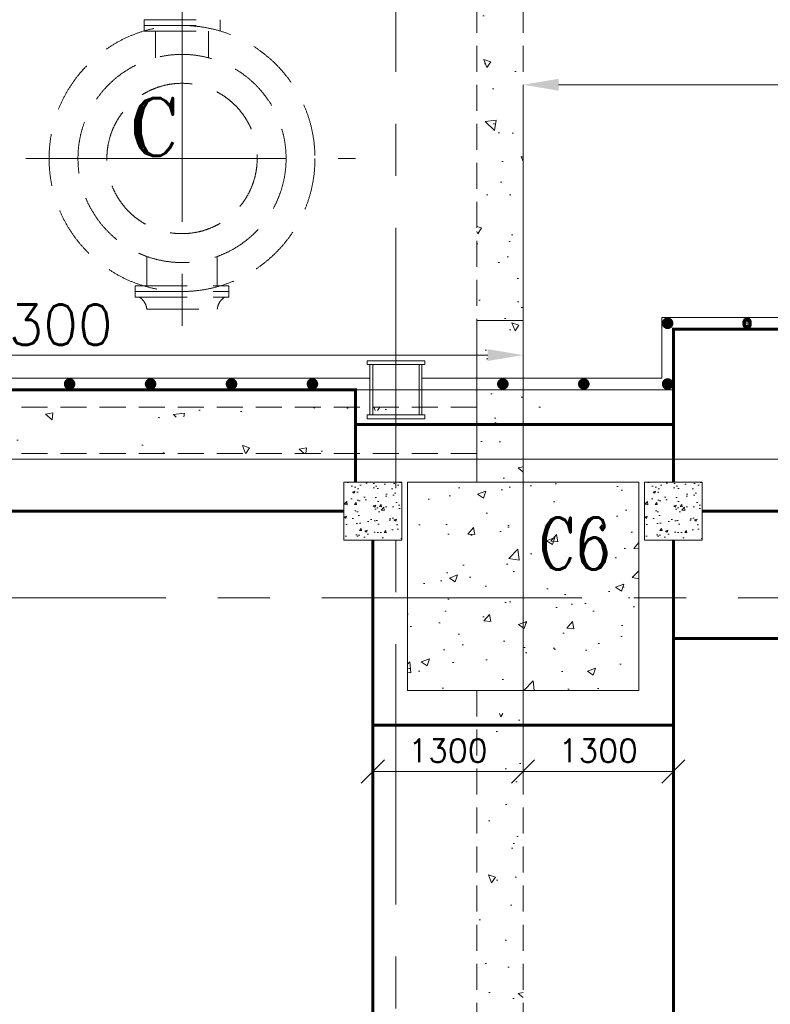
# Model space of a CAD drawing. Header units: inches. Extents: x 0 to 1545919, y 0 to 23143738.
# Tile 171 of 197: x 236414 to 242907, y 86595 to 95109. Entities that reach past the tile are written whole.
import ezdxf

# ---------------------------------------------------------------- set-up
doc = ezdxf.new("R2010")
doc.units = ezdxf.units.IN
doc.header["$LTSCALE"] = 1800
doc.header["$MEASUREMENT"] = 0
for name, pattern in [('CENTER', [2, 1.25, -0.25, 0.25, -0.25]), ('CENTER2', [1.125, 0.75, -0.125, 0.125, -0.125]), ('HIDDEN', [0.375, 0.25, -0.125]), ('HIDDEN2', [0.1875, 0.125, -0.0625])]:
    doc.linetypes.add(name, pattern=pattern)
doc.layers.get('0').update_dxf_attribs({"color": 253, "lineweight": 5})
doc.layers.get('Defpoints').update_dxf_attribs({"lineweight": 18})
for name, color, linetype, lineweight in [('AUX COL', 1, 'Continuous', 18), ('CEN', 8, 'CENTER', 18), ('COL', 1, 'Continuous', 18), ('CONCRETE', 145, 'Continuous', 18), ('DIM', 4, 'Continuous', 18), ('EQUIP', 8, 'HIDDEN', 9), ('GRID', 251, 'CENTER', 18), ('HATCH-1', 252, 'Continuous', 9), ('STEEL', 231, 'Continuous', 18), ('TEXT', 3, 'Continuous', 18)]:
    doc.layers.add(name, color=color, linetype=linetype, lineweight=lineweight)
doc.styles.add('ROMANC', font='ROMANC.SHX')
doc.styles.add('ROMANS', font='romans.shx')
doc.styles.add('ROMANT', font='romant')
doc.dimstyles.new('HALF', dxfattribs={"dimtxt": 200, "dimasz": 200, "dimexe": 0, "dimexo": 0, "dimgap": 80, "dimtad": 1, "dimdec": 0, "dimzin": 0, "dimdsep": 46, "dimtxsty": 'ROMANS', "dimblk": 'OBLIQUE', "dimcen": 0, "dimclrd": 4, "dimclre": 9, "dimclrt": 256, "dimadec": 0, "dimazin": 0, "dimtfac": 0.09, "dimtdec": 0, "dimtix": 1, "dimtofl": 0, "dimtmove": 0, "dimatfit": 3, "dimldrblk": 'DOT', "dimfxl": 1, "dimtolj": 1, "dimtzin": 0, "dimarcsym": 0})
doc.dimstyles.new('USER175', dxfattribs={"dimscale": 175, "dimtxt": 2, "dimasz": 1.75, "dimexe": 0, "dimexo": 0, "dimgap": 0.5, "dimtad": 1, "dimdec": 0, "dimzin": 0, "dimdsep": 46, "dimtxsty": 'ROMANS', "dimcen": 0, "dimclrd": 4, "dimclre": 4, "dimclrt": 4, "dimadec": 0, "dimazin": 0, "dimtfac": 0.09, "dimtdec": 0, "dimtix": 1, "dimtofl": 0, "dimtmove": 0, "dimatfit": 3, "dimfxl": 1, "dimtolj": 1, "dimtzin": 0, "dimarcsym": 0})

# ---------------------------------------------------------------- blocks, each defined once
blk = doc.blocks.new('TG DECK COLUMNS & OUTLINE')
at = {"layer": 'CONCRETE'}
h = blk.add_hatch(dxfattribs=at)
h.set_pattern_fill('AR-CONC', color=256, scale=100, style=0)
h.set_pattern_definition([(50, (148264.6734354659, 19526.53646795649), (717.2601826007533, -62.7521349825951), [75, -825]), (355, (148264.6734354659, 19526.53646795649), (-138.751333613, 752.1921337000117), [60, -660]), (100.4514, (148324.4451154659, 19521.3071279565), (578.5093817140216, 689.4395420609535), [63.74019000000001, -701.142112]), (46.18420000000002, (148264.6734354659, 19726.53646795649), (1067.241048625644, -165.5190143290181), [112.4999999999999, -1237.499999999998]), (96.6356, (148353.6101804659, 19712.74316095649), (934.6627055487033, 974.1178709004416), [95.610288, -1051.713]), (351.1842000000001, (148264.6734354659, 19726.53646795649), (934.6619451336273, 974.1186009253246), [90, -990]), (21, (148364.6734354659, 19676.53646795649), (596.9070521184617, -402.6188906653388), [75, -825]), (326, (148364.6734354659, 19676.53646795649), (243.3153319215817, 725.150045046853), [60, -660]), (71.45140000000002, (148414.4156684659, 19642.98486195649), (840.2226285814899, 322.5304967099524), [63.74019000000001, -701.142112]), (37.50000000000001, (148264.6734354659, 19526.53646795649), (12.15985531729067, 332.8938538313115), [0, -652, 0, -670, 0, -662.5]), (7.499999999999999, (148264.6734354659, 19526.53646795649), (263.0695374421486, 394.4117118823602), [0, -382, 0, -637, 0, -252.5]), (327.5, (148041.6734354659, 19526.53646795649), (533.822436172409, -22.55487173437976), [0, -250, 0, -780, 0, -1035]), (317.5, (147941.6734354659, 19526.53646795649), (583.1861693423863, 100.1049823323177), [0, -325, 0, -518, 0, -735])])
h.paths.add_polyline_path([(235783.075818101, 73864.81011877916), (235386.1593516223, 73864.81011877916), (234783.075818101, 73864.81011877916), (234783.075818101, 73064.81011877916), (235783.075818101, 73064.81011877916)])
h.paths.add_polyline_path([(236783.075818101, 73864.81011877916), (235783.075818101, 73864.81011877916), (235783.075818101, 73064.81011877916), (236783.075818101, 73064.81011877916)])
h.paths.add_polyline_path([(236783.075818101, 74864.81011877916), (235783.075818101, 74864.81011877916), (235783.075818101, 73864.81011877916), (236277.1593516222, 73864.81011877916), (236783.075818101, 73864.81011877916)])
h.paths.add_polyline_path([(235783.075818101, 74864.81011877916), (234783.075818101, 74864.81011877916), (234783.075818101, 73864.81011877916), (235783.075818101, 73864.81011877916)])
h.paths.add_polyline_path([(235853.5116728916, 73997.02737361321), (236678.5116728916, 73997.02737361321), (236678.5116728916, 74672.02737361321), (235853.5116728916, 74672.02737361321)], flags=24)
h.paths.add_polyline_path([(235853.5116728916, 73997.02737361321), (236678.5116728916, 73997.02737361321), (236678.5116728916, 74672.02737361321), (235853.5116728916, 74672.02737361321)], flags=24)
blk.add_lwpolyline([(255508.075818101, 61664.81011877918), (267138.075830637, 61664.81011877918), (267138.0758087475, 77664.81011877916), (255508.075818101, 77664.81011877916), (255508.075818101, 79014.81011877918), (246358.075818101, 79014.81011877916), (246358.075818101, 77664.81011877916), (243583.075818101, 77664.81011877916), (240983.0758181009, 75064.81015271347), (226783.0758181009, 75064.81015271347), (226783.0758181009, 64264.81015271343), (240983.0758181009, 64264.81015271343), (243583.075818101, 61664.81011877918), (246358.075818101, 61664.81011877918), (246358.075818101, 60414.81011877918), (255508.075818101, 60414.81011877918)], close=True)
blk.add_lwpolyline([(246358.075818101, 77664.81011877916), (243583.075818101, 77664.81011877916), (240983.0758181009, 75064.81015271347), (226783.0758181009, 75064.81015271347), (226783.0758181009, 64264.81015271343), (240983.0758181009, 64264.81015271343), (243583.075818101, 61664.81011877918), (246358.075818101, 61664.81011877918)])
at = {"layer": 'CEN'}
for p, q in [((235783.075818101, 72926.43126753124), (235783.075818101, 74975.56388342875)), ((226842.0761494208, 73864.81011877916), (244204.6496203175, 73864.81011877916)), ((226842.0761494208, 73864.81011877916), (244204.6496203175, 73864.81011877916)), ((236277.1593516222, 73864.81011877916), (235386.1593516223, 73864.81011877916)), ((236277.1593516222, 73864.81011877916), (235386.1593516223, 73864.81011877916))]:
    blk.add_line(p, q, dxfattribs=at)
at = {"layer": 'CONCRETE'}
blk.add_lwpolyline([(234783.075818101, 73064.81011877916), (236783.075818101, 73064.81011877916), (236783.075818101, 74864.81011877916), (234783.075818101, 74864.81011877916)], close=True, dxfattribs=at)
at = {"layer": 'TEXT', "style": 'ROMANC', "width": 0.8}
blk.add_text('C6', height=450, dxfattribs=at).set_placement((235914.583101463, 74109.52737361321))
blk.add_text('C6', height=450, dxfattribs=at).set_placement((235914.583101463, 74109.52737361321))
blk = doc.blocks.new('PLATFORM BELOW TG DECK AT EL. 0.0M & 2.2M')
at = {"layer": 'CONCRETE'}
h = blk.add_hatch(dxfattribs=at)
h.set_pattern_fill('AR-CONC', color=256, scale=30, style=0)
h.set_pattern_definition([(50, (-16449.99999999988, 4950.000000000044), (215.178054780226, -18.82564049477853), [22.5, -247.5]), (355, (-16449.99999999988, 4950.000000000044), (-41.6254000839, 225.6576401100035), [18, -198]), (100.4514, (-16432.0684959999, 4948.431198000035), (173.5528145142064, 206.8318626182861), [19.122057, -210.3426336]), (46.18420000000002, (-16449.99999999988, 5010.000000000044), (320.1723145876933, -49.65570429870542), [33.74999999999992, -371.2499999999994]), (96.6356, (-16423.31897649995, 5005.862007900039), (280.398811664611, 292.2353612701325), [28.6830864, -315.5139]), (351.1842000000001, (-16449.99999999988, 5010.000000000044), (280.3985835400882, 292.2355802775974), [27, -297]), (21, (-16419.99999999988, 4995.000000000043), (179.0721156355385, -120.7856671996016), [22.5, -247.5]), (326, (-16419.99999999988, 4995.000000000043), (72.99459957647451, 217.5450135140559), [18, -198]), (71.45140000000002, (-16405.0773301, 4984.93451820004), (252.066788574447, 96.75914901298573), [19.122057, -210.3426336]), (37.50000000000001, (-16449.99999999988, 4950.000000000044), (3.6479565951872, 99.86815614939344), [0, -195.6, 0, -201, 0, -198.75]), (7.499999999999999, (-16449.99999999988, 4950.000000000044), (78.9208612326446, 118.323513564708), [0, -114.6, 0, -191.1, 0, -75.75]), (327.5, (-16516.8999999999, 4950.000000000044), (160.1467308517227, -6.766461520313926), [0, -75, 0, -234, 0, -310.5]), (317.5, (-16546.8999999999, 4950.000000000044), (174.9558508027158, 30.03149469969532), [0, -97.5, 0, -155.4, 0, -220.5])])
h.paths.add_polyline_path([(-16199.99999999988, 5200.000000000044), (-16699.99999999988, 5200.000000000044), (-16699.99999999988, 4700.000000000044), (-16199.99999999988, 4700.000000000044)])
h = blk.add_hatch(dxfattribs=at)
h.set_pattern_fill('AR-CONC', color=256, scale=30, style=0)
h.set_pattern_definition([(50, (-13849.99999999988, 4950.000000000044), (215.178054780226, -18.82564049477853), [22.5, -247.5]), (355, (-13849.99999999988, 4950.000000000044), (-41.6254000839, 225.6576401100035), [18, -198]), (100.4514, (-13832.0684959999, 4948.431198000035), (173.5528145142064, 206.8318626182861), [19.122057, -210.3426336]), (46.18420000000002, (-13849.99999999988, 5010.000000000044), (320.1723145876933, -49.65570429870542), [33.74999999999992, -371.2499999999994]), (96.6356, (-13823.31897649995, 5005.862007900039), (280.398811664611, 292.2353612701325), [28.6830864, -315.5139]), (351.1842000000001, (-13849.99999999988, 5010.000000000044), (280.3985835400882, 292.2355802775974), [27, -297]), (21, (-13819.99999999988, 4995.000000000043), (179.0721156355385, -120.7856671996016), [22.5, -247.5]), (326, (-13819.99999999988, 4995.000000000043), (72.99459957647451, 217.5450135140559), [18, -198]), (71.45140000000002, (-13805.0773301, 4984.93451820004), (252.066788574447, 96.75914901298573), [19.122057, -210.3426336]), (37.50000000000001, (-13849.99999999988, 4950.000000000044), (3.6479565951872, 99.86815614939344), [0, -195.6, 0, -201, 0, -198.75]), (7.499999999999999, (-13849.99999999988, 4950.000000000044), (78.9208612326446, 118.323513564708), [0, -114.6, 0, -191.1, 0, -75.75]), (327.5, (-13916.8999999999, 4950.000000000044), (160.1467308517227, -6.766461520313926), [0, -75, 0, -234, 0, -310.5]), (317.5, (-13946.8999999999, 4950.000000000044), (174.9558508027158, 30.03149469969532), [0, -97.5, 0, -155.4, 0, -220.5])])
h.paths.add_polyline_path([(-13599.99999999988, 5200.000000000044), (-14099.99999999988, 5200.000000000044), (-14099.99999999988, 4700.000000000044), (-13599.99999999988, 4700.000000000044)])
at = {"layer": 'COL'}
for points in [[(-16699.99999999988, 4700.000000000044), (-16199.99999999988, 4700.000000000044), (-16199.99999999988, 5200.000000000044), (-16699.99999999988, 5200.000000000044)], [(-14099.99999999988, 4700.000000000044), (-13599.99999999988, 4700.000000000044), (-13599.99999999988, 5200.000000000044), (-14099.99999999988, 5200.000000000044)]]:
    blk.add_lwpolyline(points, close=True, dxfattribs=at)
at = {"layer": 'STEEL'}
for p, q in [((-13949.99999999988, 6625.000000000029), (-6325, 6625.000000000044)), ((-13949.99999999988, 6625.000000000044), (-13949.99999999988, 6100)), ((-13849.99999999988, 6525.000000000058), (-6425, 6525.000000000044)), ((-13849.99999999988, 6525.000000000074), (-13849.99999999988, 5999.999999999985)), ((-22774.99999999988, 6100.000000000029), (-16474.99999999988, 6100.000000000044)), ((-16474.99999999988, 6100.000000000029), (-16474.99999999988, 6000.000000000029)), ((-16024.99999999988, 6100), (-13949.99999999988, 6100)), ((-16024.99999999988, 6000), (-16024.99999999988, 6100)), ((-22674.99999999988, 6000.000000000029), (-16474.99999999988, 6000.000000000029)), ((-16024.99999999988, 6000), (-13849.99999999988, 6000)), ((-13850, 5425.000000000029), (-13850, 5975.000000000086))]:
    blk.add_line(p, q, dxfattribs=at)
at = {"layer": 'STEEL', "const_width": 50}
for points in [[(-13925, 6575.000023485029, 1), (-13875, 6575.000023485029, 1)], [(-13225, 6575.000023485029, 2), (-13200, 6575.000023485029, 2)], [(-19097.24498143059, 6050.000023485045, 1), (-19047.24498143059, 6050.000023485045, 1)], [(-18397.24498143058, 6050.000023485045, 1), (-18347.24498143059, 6050.000023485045, 1)], [(-17697.24498143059, 6050.000023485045, 1), (-17647.24498143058, 6050.000023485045, 1)], [(-16997.24498143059, 6050.000023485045, 1), (-16947.24498143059, 6050.000023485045, 1)], [(-15350, 6050.000023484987, 1), (-15300, 6050.000023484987, 1)], [(-14650, 6050.000023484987, 1), (-14600, 6050.000023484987, 1)], [(-13925, 6050.000023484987, 1), (-13875, 6050.000023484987, 1)]]:
    blk.add_lwpolyline(points, format="xyb", close=True, dxfattribs=at)
at = {"layer": 'STEEL', "const_width": 25}
for points in [[(-13849.99999999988, 5200.000000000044), (-13849.99999999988, 6525.000000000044), (-6550, 6525.000000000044), (-6550, 5200.000000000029)], [(-16599.99997503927, 5200.000000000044), (-16599.99997503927, 6000), (-22549.99999999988, 6000), (-22549.99999999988, 5200.000000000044)], [(-13849.99999999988, 5699.99997481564), (-16599.99997503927, 5699.99997481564)], [(-22299.99999999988, 4950.000000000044), (-16699.99999999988, 4950.000000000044)], [(-13599.99999999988, 4950.000000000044), (-6800, 4950.000000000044)], [(-16449.99997503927, 250.0000000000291), (-16449.99997503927, 4700.000000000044)], [(-13850.00002496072, 250.0000000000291), (-13850.00002496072, 4700.000000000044)], [(-13850.00002496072, 3850.000000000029), (-5250, 3850.000000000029)], [(-13850.00002496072, 3100), (-16449.99997503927, 3100)]]:
    blk.add_lwpolyline(points, dxfattribs=at)
blk = doc.blocks.new('*D528')
at = {"layer": 'Defpoints', "color": 0, "transparency": 16777216}
for p in [(-15150, 8637.500000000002), (-5500, 8300), (-15150, 5310.753764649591)]:
    blk.add_point(p, dxfattribs=at)
at = {"layer": 'DIM', "color": 4, "lineweight": -2, "transparency": 16777216}
for p, q in [((-15150, 5310.753764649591), (-15150, 8637.500000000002)), ((-5806.25, 8637.500000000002), (-14843.75, 8637.500000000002)), ((-5500, 8300), (-5500, 8637.500000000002))]:
    blk.add_line(p, q, dxfattribs=at)
at = {"layer": 'DIM', "color": 4, "transparency": 16777216}
for points in [[(-14843.75, 8688.541666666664), (-14843.75, 8586.458333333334), (-15150, 8637.500000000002)], [(-5806.25, 8688.541666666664), (-5806.25, 8586.458333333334), (-5500, 8637.500000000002)]]:
    blk.add_solid(points, dxfattribs=at)
at = {"layer": 'DIM', "color": 4, "transparency": 16777216, "insert": (-10325, 8900), "char_height": 350, "attachment_point": 5, "style": 'ROMANS'}
blk.add_mtext('\\A1;9650', dxfattribs=at)
blk = doc.blocks.new('*D529')
at = {"layer": 'Defpoints', "color": 0, "transparency": 16777216}
for p in [(-23450, 6300), (-23450, 5700), (-15150, 5310.753764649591)]:
    blk.add_point(p, dxfattribs=at)
at = {"layer": 'DIM', "color": 4, "lineweight": -2, "transparency": 16777216}
for p, q in [((-23450, 5700), (-23450, 6300)), ((-15456.25, 6300), (-23143.75, 6300)), ((-15150, 5310.753764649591), (-15150, 6300))]:
    blk.add_line(p, q, dxfattribs=at)
at = {"layer": 'DIM', "color": 4, "transparency": 16777216}
for points in [[(-23143.75, 6351.041666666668), (-23143.75, 6248.958333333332), (-23450, 6300)], [(-15456.25, 6351.041666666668), (-15456.25, 6248.958333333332), (-15150, 6300)]]:
    blk.add_solid(points, dxfattribs=at)
at = {"layer": 'DIM', "color": 4, "transparency": 16777216, "insert": (-19300, 6562.5), "char_height": 350, "attachment_point": 5, "style": 'ROMANS'}
blk.add_mtext('\\A1;8300', dxfattribs=at)
blk = doc.blocks.new('_Oblique')
at = {"color": 0, "linetype": 'ByBlock', "lineweight": -2}
blk.add_line((-0.5, -0.5), (0.5, 0.5), dxfattribs=at)
blk = doc.blocks.new('*D565')
at = {"layer": 'Defpoints', "color": 0, "transparency": 16777216}
for p in [(-15149.99999999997, 3261.621148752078), (-13850.0000249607, 3100), (-13850.0000249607, 2700)]:
    blk.add_point(p, dxfattribs=at)
at = {"layer": 'DIM', "color": 9, "lineweight": -2, "transparency": 16777216}
for p, q in [((-15149.99999999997, 3261.621148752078), (-15149.99999999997, 2700)), ((-13850.0000249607, 3100), (-13850.0000249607, 2700))]:
    blk.add_line(p, q, dxfattribs=at)
at = {"layer": 'DIM', "color": 4, "lineweight": -2, "transparency": 16777216}
blk.add_line((-15149.99999999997, 2700), (-13850.0000249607, 2700), dxfattribs=at)
at = {"layer": 'DIM', "color": 4, "lineweight": -2, "transparency": 16777216, "xscale": 200, "yscale": 200, "zscale": 200, "rotation": 180}
blk.add_blockref('_Oblique', (-15149.99999999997, 2700), dxfattribs=at)
at = {"layer": 'DIM', "color": 4, "lineweight": -2, "transparency": 16777216, "xscale": 200, "yscale": 200, "zscale": 200}
blk.add_blockref('_Oblique', (-13850.0000249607, 2700), dxfattribs=at)
at = {"layer": 'DIM', "transparency": 16777216, "insert": (-14500.00001248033, 2880), "char_height": 200, "attachment_point": 5, "style": 'ROMANS'}
blk.add_mtext('\\A1;1300', dxfattribs=at)
blk = doc.blocks.new('_Dot')
at = {"color": 0, "linetype": 'ByBlock', "lineweight": -2}
blk.add_line((-0.5, 0), (-1, 0), dxfattribs=at)
at = {"color": 0, "linetype": 'ByBlock', "const_width": 0.5}
blk.add_lwpolyline([(-0.25, 0, 1), (0.25, 0, 1)], format="xyb", close=True, dxfattribs=at)
blk = doc.blocks.new('*D566')
at = {"layer": 'Defpoints', "color": 0, "transparency": 16777216}
for p in [(-15150, 3261.621148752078), (-16449.99997503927, 3100), (-16449.99997503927, 2700)]:
    blk.add_point(p, dxfattribs=at)
at = {"layer": 'DIM', "color": 9, "lineweight": -2, "transparency": 16777216}
for p, q in [((-15150, 3261.621148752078), (-15150, 2700)), ((-16449.99997503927, 3100), (-16449.99997503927, 2700))]:
    blk.add_line(p, q, dxfattribs=at)
at = {"layer": 'DIM', "color": 4, "lineweight": -2, "transparency": 16777216}
blk.add_line((-15150, 2700), (-16449.99997503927, 2700), dxfattribs=at)
at = {"layer": 'DIM', "color": 4, "lineweight": -2, "transparency": 16777216, "xscale": 200, "yscale": 200, "zscale": 200, "rotation": 180}
blk.add_blockref('_Oblique', (-16449.99997503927, 2700), dxfattribs=at)
at = {"layer": 'DIM', "color": 4, "lineweight": -2, "transparency": 16777216, "xscale": 200, "yscale": 200, "zscale": 200}
blk.add_blockref('_Oblique', (-15150, 2700), dxfattribs=at)
at = {"layer": 'DIM', "transparency": 16777216, "insert": (-15799.99998751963, 2880), "char_height": 200, "attachment_point": 5, "style": 'ROMANS'}
blk.add_mtext('\\A1;1300', dxfattribs=at)
blk = doc.blocks.new('CW-PIT')
at = {"layer": 'HATCH-1'}
h = blk.add_hatch(dxfattribs=at)
h.set_pattern_fill('AR-CONC', color=256, scale=100, angle=90, style=0)
h.set_pattern_definition([(140, (-1052.999999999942, 0), (62.75213498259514, 717.2601826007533), [75, -825]), (85.00000000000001, (-1052.999999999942, 0), (-752.1921337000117, -138.7513336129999), [60, -660]), (190.4514, (-1047.77065999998, 59.77168000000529), (-689.4395420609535, 578.5093817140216), [63.74019000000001, -701.142112]), (136.1842, (-1252.999999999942, 0), (165.5190143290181, 1067.241048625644), [112.4999999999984, -1237.499999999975]), (186.6356, (-1239.206692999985, 88.93674500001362), (-974.1178709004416, 934.6627055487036), [95.610288, -1051.713]), (81.18420000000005, (-1252.999999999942, 0), (-974.1186009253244, 934.6619451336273), [90, -990]), (110.9999999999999, (-1202.999999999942, 100), (402.6188906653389, 596.9070521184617), [75, -825]), (56.00000000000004, (-1202.999999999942, 100), (-725.150045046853, 243.3153319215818), [60, -660]), (161.4514, (-1169.448394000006, 149.7422329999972), (-322.5304967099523, 840.2226285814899), [63.74018999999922, -701.1421119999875]), (127.5, (-1052.999999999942, 0), (-332.8938538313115, 12.15985531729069), [0, -652, 0, -670, 0, -662.5]), (97.49999999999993, (-1052.999999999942, 0), (-394.4117118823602, 263.0695374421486), [0, -382, 0, -637, 0, -252.5]), (57.49999999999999, (-1052.999999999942, -223), (22.55487173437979, 533.822436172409), [0, -249.9999999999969, 0, -779.9999999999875, 0, -1034.999999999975]), (47.5, (-1052.999999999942, -323), (-100.1049823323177, 583.1861693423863), [0, -325, 0, -518, 0, -735])])
h.paths.add_polyline_path([(-15149.99999999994, 14900.00000000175), (-15549.99999999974, 14900.00000000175), (-15550.00000000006, 5200), (-15149.99999999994, 5200)])
h = blk.add_hatch(dxfattribs=at)
h.set_pattern_fill('AR-CONC', color=256, scale=100, angle=90, style=0)
h.set_pattern_definition([(140, (0, 0), (62.75213498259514, 717.2601826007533), [75, -825]), (85.00000000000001, (0, 0), (-752.1921337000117, -138.7513336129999), [60, -660]), (190.4514, (5.229339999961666, 59.77168000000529), (-689.4395420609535, 578.5093817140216), [63.74019000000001, -701.142112]), (136.1842, (-200, 0), (165.5190143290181, 1067.241048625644), [112.4999999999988, -1237.499999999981]), (186.6356, (-186.2066930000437, 88.93674500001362), (-974.1178709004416, 934.6627055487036), [95.610288, -1051.713]), (81.18420000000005, (-200, 0), (-974.1186009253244, 934.6619451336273), [90, -990]), (110.9999999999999, (-150, 100), (402.6188906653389, 596.9070521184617), [75, -825]), (56.00000000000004, (-150, 100), (-725.150045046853, 243.3153319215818), [60, -660]), (161.4514, (-116.4483939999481, 149.7422329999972), (-322.5304967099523, 840.2226285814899), [63.74018999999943, -701.1421119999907]), (127.5, (0, 0), (-332.8938538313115, 12.15985531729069), [0, -652, 0, -670, 0, -662.5]), (97.49999999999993, (0, 0), (-394.4117118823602, 263.0695374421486), [0, -382, 0, -637, 0, -252.5]), (57.49999999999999, (0, -223), (22.55487173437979, 533.822436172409), [0, -249.9999999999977, 0, -779.9999999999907, 0, -1034.999999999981]), (47.5, (0, -323), (-100.1049823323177, 583.1861693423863), [0, -325, 0, -518, 0, -735])])
edge = h.paths.add_edge_path()
edge.add_line((-15550.00000000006, 5850.000000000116), (-27525.00000000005, 5850.000000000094))
edge.add_line((-15550.00000000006, 5450.000000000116), (-27525.00000000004, 5450.000000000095))
h = blk.add_hatch(dxfattribs=at)
h.set_pattern_fill('AR-CONC', color=256, scale=100, angle=90, style=0)
h.set_pattern_definition([(140, (-99662.18715243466, -133526.3038842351), (62.75213498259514, 717.2601826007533), [75, -825]), (85.00000000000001, (-99662.18715243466, -133526.3038842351), (-752.1921337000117, -138.7513336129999), [60, -660]), (190.45144446, (-99656.95780843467, -133466.5322032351), (-689.4399909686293, 578.5088467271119), [63.74019199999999, -701.142112]), (136.1842, (-99862.18715243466, -133526.3038842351), (165.5192807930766, 1067.241330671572), [112.4999999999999, -1237.499999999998]), (186.63563549, (-99848.39384543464, -133437.3671392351), (-974.1186007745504, 934.6619456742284), [95.610342, -1051.71376]), (81.18416399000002, (-99862.18715243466, -133526.3038842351), (-974.1186002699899, 934.6619450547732), [90, -990.000001]), (110.9999999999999, (-99812.18715243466, -133426.3038842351), (402.6188906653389, 596.9070521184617), [75, -825]), (56.00000000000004, (-99812.18715243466, -133426.3038842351), (-725.150045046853, 243.3153319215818), [60, -660]), (161.45144474, (-99778.63557843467, -133376.5616302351), (-322.5311528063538, 840.2223767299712), [63.74018999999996, -701.142111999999]), (127.5, (-99662.18715243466, -133526.3038842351), (-332.8938538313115, 12.15985531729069), [0, -652, 0, -670, 0, -662.5]), (97.49999999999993, (-99662.18715243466, -133526.3038842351), (-394.4117118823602, 263.0695374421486), [0, -382, 0, -637, 0, -252.5]), (57.49999999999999, (-99662.18715243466, -133749.3038842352), (22.55487173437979, 533.822436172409), [0, -249.9999999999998, 0, -779.999999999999, 0, -1034.999999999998]), (47.5, (-99662.18715243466, -133849.3038842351), (-100.1049823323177, 583.1861693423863), [0, -325, 0, -518, 0, -735])])
h.paths.add_polyline_path([(-15550, -3399.999999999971), (-15150, -3399.999999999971), (-15150, 3200), (-15549.99999999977, 3200)])
at = {"layer": 'CONCRETE', "linetype": 'HIDDEN2'}
for p, q in [((-15549.99999999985, 11000.00000000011), (-15550, 6600.000000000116)), ((-15149.99999999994, 11000.00000000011), (-15149.99999999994, 6600.000000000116)), ((-15550.00000000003, 5850.000000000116), (-27525, 5850.000000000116)), ((-15550.00000000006, 5450.000000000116), (-27525, 5450.000000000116)), ((-15549.99999999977, 3400.000000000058), (-15550, -3399.999999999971)), ((-15549.99999999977, 3400.000000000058), (-15150, 3400.000000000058)), ((-15150, 3400.000000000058), (-15150, -3399.999999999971))]:
    blk.add_line(p, q, dxfattribs=at)
at = {"layer": 'CONCRETE'}
for p, q in [((-15550, 6600.000000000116), (-15149.99999999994, 6600.000000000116)), ((-15550, 6600.000000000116), (-15550.00000000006, 5200)), ((-15149.99999999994, 6600.000000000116), (-15149.99999999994, 5200)), ((-14999.99997503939, 5850.000000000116), (-15015.1547670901, 5850.000000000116)), ((-15149.99999999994, 5200), (-15550.00000000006, 5200))]:
    blk.add_line(p, q, dxfattribs=at)
blk = doc.blocks.new('PLATFORM AT EL 0.0M & EL 2.2M LEVEL')
at = {"color": 2, "linetype": 'CENTER2', "ltscale": 0.15}
for p, q in [((-16250, 5750), (-16250, 6250)), ((-16025, 6000), (-16475, 6000))]:
    blk.add_line(p, q, dxfattribs=at)
at = {"layer": 'AUX COL'}
for p, q in [((-16475, 5782), (-16475, 6218)), ((-16450, 5782), (-16450, 6218)), ((-16050, 5782), (-16050, 6218)), ((-16025, 5782), (-16025, 6218))]:
    blk.add_line(p, q, dxfattribs=at)
for points in [[(-16500, 6250), (-16000, 6250), (-16000, 6218), (-16500, 6218)], [(-16500, 5782), (-16000, 5782), (-16000, 5750), (-16500, 5750)]]:
    blk.add_lwpolyline(points, close=True, dxfattribs=at)
at = {"layer": 'CEN'}
for p, q in [((-18100, 9702.697970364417), (-18100, 6297.302029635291)), ((-26650, 7999.999999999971), (-16600, 7999.999999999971))]:
    blk.add_line(p, q, dxfattribs=at)
at = {"layer": 'CONCRETE', "linetype": 'HIDDEN'}
blk.add_circle((-18100.00096864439, 7999.999999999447), 1150, dxfattribs=at)
at = {"layer": 'EQUIP'}
for p, q in [((-18428.50096864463, 9200.000000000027), (-18428.50096864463, 9099.999999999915)), ((-18428.50096864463, 9200.000000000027), (-17771.50096864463, 9200.000000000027)), ((-17771.50096864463, 9200.000000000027), (-17771.50096864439, 9099.999999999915)), ((-18428.50096864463, 9149.999999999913), (-17771.50096864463, 9149.999999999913)), ((-18428.50096864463, 9099.999999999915), (-17771.50096864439, 9099.999999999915)), ((-18328.50096864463, 9099.999999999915), (-18328.50096864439, 8871.42100279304)), ((-17871.50096864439, 9099.999999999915), (-17871.50096864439, 8871.421502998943)), ((-18405.00096864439, 7153.256586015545), (-18405.00096864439, 6899.999999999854)), ((-17795.00096864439, 7153.255888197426), (-17795.00096864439, 6899.999999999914)), ((-18505.00096864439, 6899.999999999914), (-18505.00096864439, 6799.999999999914)), ((-18505.00096864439, 6899.999999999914), (-17695.00096864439, 6899.999999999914)), ((-17695.00096864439, 6899.999999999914), (-17695.00096864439, 6799.999999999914)), ((-18505.00096864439, 6849.999999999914), (-17695.00096864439, 6849.999999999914)), ((-18505.00096864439, 6799.999999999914), (-17695.00096864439, 6799.999999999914)), ((-18405.00096864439, 6696.999999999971), (-17795.00096864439, 6696.999999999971))]:
    blk.add_line(p, q, dxfattribs=at)
for centre, radius in [((-18100.00096864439, 7999.999999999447), 900), ((-18100, 7999.999999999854), 650)]:
    blk.add_circle(centre, radius, dxfattribs=at)
for centre, start, end in [((-18541.08824507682, 6684.655798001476), 5.183000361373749, 57.57667096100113), ((-17658.9136922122, 6684.655798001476), 122.4233290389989, 174.8169996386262)]:
    blk.add_arc(centre, 136.6459883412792, start, end, dxfattribs=at)
at = {"layer": 'GRID'}
for p, q in [((-16250, -23649.59019973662), (-16250, 19499.99999999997)), ((-14750, 6000), (-35250.84780525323, 5999.999999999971))]:
    blk.add_line(p, q, dxfattribs=at)
blk.add_blockref('TG DECK COLUMNS & OUTLINE', (-250933.075818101, -69664.81011877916))
at = {"layer": 'STEEL'}
blk.add_blockref('PLATFORM BELOW TG DECK AT EL. 0.0M & 2.2M', (0, 0), dxfattribs=at)
at = {"layer": 'TEXT', "color": 3, "style": 'ROMANT'}
blk.add_text('C', height=500, dxfattribs=at).set_placement((-18566.04970570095, 8022.904138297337))
at = {"layer": 'DIM'}
for base, p1, p2, dimstyle, picture, middle in [((-15150, 8637.500000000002), (-5500, 8300), (-15150, 5310.753764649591), 'USER175', '*D528', (-10325, 8900)), ((-23450, 6300), (-15150, 5310.753764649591), (-23450, 5700), 'USER175', '*D529', (-19300, 6562.5)), ((-16449.99997503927, 2700), (-15150, 3261.621148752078), (-16449.99997503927, 3100), 'HALF', '*D566', (-15799.99998751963, 2880)), ((-13850.0000249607, 2700), (-15149.99999999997, 3261.621148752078), (-13850.0000249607, 3100), 'HALF', '*D565', (-14500.00001248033, 2880))]:
    dim = blk.add_linear_dim(base=base, p1=p1, p2=p2, dimstyle=dimstyle, dxfattribs=at)
    dim.commit()
    dim.dimension.update_dxf_attribs({"geometry": picture, "text_midpoint": middle})

msp = doc.modelspace()

# ---------------------------------------------------------------- block references
msp.add_blockref('PLATFORM AT EL 0.0M & EL 2.2M LEVEL', (255918.4339467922, 85908.56955676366))
at = {"linetype": 'HIDDEN'}
msp.add_blockref('CW-PIT', (255918.4339467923, 85908.56955676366), dxfattribs=at)

doc.saveas('drawing.dxf')
